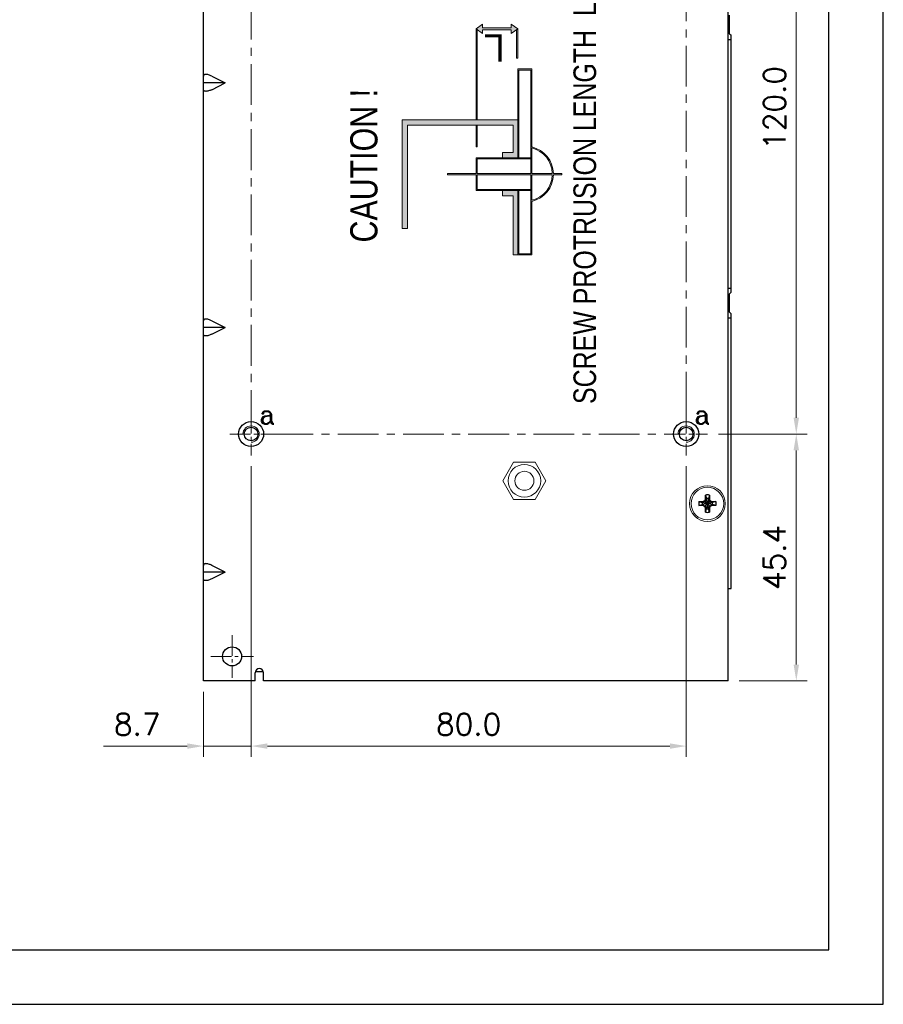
# Model space of a CAD drawing. Header units: inches. Extents: x 0 to 5108, y 0 to 2887.
# Tile 8 of 8: x 261 to 420, y 0 to 181. Entities that reach past the tile are written whole.
import ezdxf

# ---------------------------------------------------------------- set-up
doc = ezdxf.new("R2010")
doc.units = ezdxf.units.IN
doc.header["$MEASUREMENT"] = 0
doc.linetypes.add('CENTER', pattern=[0.6, 0.375, -0.075, 0.075, -0.075])
doc.linetypes.add('CENTER2', pattern=[28.574999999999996, 19.05, -3.174999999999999, 3.174999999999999, -3.174999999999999])
for name, color, linetype, lineweight in [('Center', 1, 'CENTER2', 9), ('Dimension', 2, 'Continuous', 9), ('Line', 3, 'Continuous', 25)]:
    doc.layers.add(name, color=color, linetype=linetype, lineweight=lineweight)
doc.styles.add('arial', font='arial.ttf', dxfattribs={"height": 5})
doc.styles.add('ROMANC', font='romanc')
doc.styles.add('ROMANS', font='romans')
doc.dimstyles.new('yutana', dxfattribs={"dimscale": 2, "dimtxt": 2, "dimasz": 1.5, "dimexe": 1, "dimexo": 1, "dimgap": 1, "dimtad": 1, "dimdec": 1, "dimzin": 0, "dimdsep": 46, "dimtxsty": 'ROMANS', "dimcen": 0, "dimadec": 0, "dimazin": 0, "dimtp": 0.01, "dimtm": 0.01, "dimtfac": 1, "dimtdec": 1, "dimtmove": 0, "dimatfit": 3, "dimfxl": 1, "dimtolj": 1, "dimtzin": 0, "dimlwd": 0, "dimlwe": 0, "dimarcsym": 0})

# ---------------------------------------------------------------- blocks, each defined once
blk = doc.blocks.new('*D21')
at = {"layer": 'Defpoints', "color": 0}
for p in [(387.6824804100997, 104.8999999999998), (404, 104.8999999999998), (391.5, 59.5000000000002)]:
    blk.add_point(p, dxfattribs=at)
at = {"layer": 'Dimension', "color": 0, "lineweight": 0}
for p, q in [((389.6824804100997, 104.8999999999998), (406, 104.8999999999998)), ((404, 62.50000000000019), (404, 101.8999999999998)), ((393.5, 59.5000000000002), (406, 59.50000000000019))]:
    blk.add_line(p, q, dxfattribs=at)
at = {"layer": 'Dimension', "color": 0}
for points in [[(403.5, 101.8999999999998), (404.4999999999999, 101.8999999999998), (404, 104.8999999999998)], [(403.5, 62.50000000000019), (404.4999999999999, 62.50000000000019), (404, 59.50000000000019)]]:
    blk.add_solid(points, dxfattribs=at)
at = {"layer": 'Dimension', "color": 0, "insert": (400, 82.20000000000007), "char_height": 4, "attachment_point": 5, "rotation": 90, "style": 'ROMANS'}
blk.add_mtext('\\A1;45.4', dxfattribs=at)
blk = doc.blocks.new('*D22')
at = {"layer": 'Defpoints', "color": 0}
for p in [(387.6824804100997, 224.9000000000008), (404, 224.9000000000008), (387.6824804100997, 104.8999999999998)]:
    blk.add_point(p, dxfattribs=at)
at = {"layer": 'Dimension', "color": 0, "lineweight": 0}
for p, q in [((389.6824804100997, 224.9000000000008), (406, 224.9000000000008)), ((403.9999999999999, 107.8999999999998), (404, 221.9000000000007)), ((389.6824804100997, 104.8999999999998), (405.9999999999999, 104.8999999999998))]:
    blk.add_line(p, q, dxfattribs=at)
at = {"layer": 'Dimension', "color": 0}
for points in [[(403.5, 221.9000000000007), (404.4999999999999, 221.9000000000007), (404, 224.9000000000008)], [(403.4999999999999, 107.8999999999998), (404.4999999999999, 107.8999999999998), (403.9999999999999, 104.8999999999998)]]:
    blk.add_solid(points, dxfattribs=at)
at = {"layer": 'Dimension', "color": 0, "insert": (400, 164.9000000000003), "char_height": 4, "attachment_point": 5, "rotation": 90, "style": 'ROMANS'}
blk.add_mtext('\\A1;120.0', dxfattribs=at)
blk = doc.blocks.new('*D25')
at = {"color": 0, "lineweight": 0}
for p, q in [((303.7499999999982, 98.96751958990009), (303.7499999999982, 45.5000000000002)), ((295, 57.5000000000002), (295, 45.5000000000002)), ((292, 47.5000000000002), (276.6190476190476, 47.5000000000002)), ((303.7499999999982, 47.5000000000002), (295, 47.5000000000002)), ((306.7499999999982, 47.5000000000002), (309.7499999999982, 47.5000000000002))]:
    blk.add_line(p, q, dxfattribs=at)
at = {"color": 0}
for points in [[(292, 48.0000000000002), (292, 47.00000000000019), (295, 47.5000000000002)], [(306.7499999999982, 48.0000000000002), (306.7499999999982, 47.00000000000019), (303.7499999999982, 47.5000000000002)]]:
    blk.add_solid(points, dxfattribs=at)
at = {"layer": 'Defpoints', "color": 0}
for p in [(303.7499999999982, 100.9675195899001), (295, 59.5000000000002), (295, 47.5000000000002)]:
    blk.add_point(p, dxfattribs=at)
at = {"color": 0, "insert": (282.8095238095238, 51.50000000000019), "char_height": 4, "attachment_point": 5, "style": 'ROMANS'}
blk.add_mtext('\\A1;8.7', dxfattribs=at)
blk = doc.blocks.new('*D26')
at = {"color": 0, "lineweight": 0}
for p, q in [((303.7499999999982, 98.96751958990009), (303.7499999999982, 45.5000000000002)), ((383.7499999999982, 98.96751958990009), (383.7499999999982, 45.5000000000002)), ((306.7499999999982, 47.5000000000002), (380.7499999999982, 47.5000000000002))]:
    blk.add_line(p, q, dxfattribs=at)
at = {"color": 0}
for points in [[(306.7499999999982, 48.0000000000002), (306.7499999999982, 47.00000000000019), (303.7499999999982, 47.5000000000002)], [(380.7499999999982, 48.0000000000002), (380.7499999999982, 47.00000000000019), (383.7499999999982, 47.5000000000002)]]:
    blk.add_solid(points, dxfattribs=at)
at = {"layer": 'Defpoints', "color": 0}
for p in [(303.7499999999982, 100.9675195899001), (383.7499999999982, 100.9675195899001), (383.7499999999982, 47.5000000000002)]:
    blk.add_point(p, dxfattribs=at)
at = {"color": 0, "insert": (343.7499999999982, 51.50000000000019), "char_height": 4, "attachment_point": 5, "style": 'ROMANS'}
blk.add_mtext('\\A1;80.0', dxfattribs=at)

msp = doc.modelspace()

# ---------------------------------------------------------------- hatches: boundary and pattern name
at = {"layer": 'Dimension'}
for points in [[(345.1397028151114, 179.4305078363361), (346.324039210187, 178.5669448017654), (346.3240392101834, 179.2305078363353), (351.5852844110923, 179.230507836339), (351.5852844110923, 178.5669448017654), (352.7696208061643, 179.4305078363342), (351.5852844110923, 180.2940708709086), (351.5852844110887, 179.630507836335), (346.3240392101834, 179.6305078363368), (346.324039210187, 180.2940708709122)], [(345.1397028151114, 179.4305078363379), (345.1397028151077, 162.7072508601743), (345.3397028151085, 162.7072508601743), (345.3397028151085, 179.2846771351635)], [(352.5696208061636, 179.2846771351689), (352.5696208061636, 174.0557675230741), (352.7696208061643, 174.0557675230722), (352.7696208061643, 179.4305078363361)], [(331.5096208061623, 162.7072508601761), (331.5096208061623, 142.7072508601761), (332.5096208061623, 142.7072508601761), (332.5096208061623, 161.7072508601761), (351.969620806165, 161.7072508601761), (351.969620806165, 156.7072508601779), (349.969620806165, 156.7072508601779), (349.9696208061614, 155.7072508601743), (352.7696208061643, 155.7072508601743), (352.7696208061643, 162.7072508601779), (345.3397028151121, 162.7072508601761)], [(345.1397028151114, 161.7072508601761), (345.1397028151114, 157.7072508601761), (345.3397028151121, 157.7072508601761), (345.3397028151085, 161.7072508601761)], [(349.969620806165, 149.7072508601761), (349.969620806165, 148.7072508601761), (351.969620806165, 148.7072508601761), (351.969620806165, 137.8482531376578), (352.7696208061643, 137.8482531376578), (352.7696208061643, 149.7072508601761)]]:
    msp.add_hatch(color=7, dxfattribs=at).paths.add_polyline_path(points)
h = msp.add_hatch(color=7, dxfattribs=at)
h.paths.add_polyline_path([(345.3397028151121, 152.8572508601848), (345.3397028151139, 155.5072508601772), (355.169620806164, 155.5072508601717), (355.1696208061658, 155.7072508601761), (349.969620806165, 155.7072508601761), (345.1397028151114, 155.7072508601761), (345.1397028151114, 152.8572508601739), (339.8821132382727, 152.8572508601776), (339.8821132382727, 152.5572508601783), (345.1397028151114, 152.5572508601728), (345.1397028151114, 149.7072508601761), (349.969620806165, 149.7072508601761), (355.1696208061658, 149.7072508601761), (355.1696208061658, 149.9072508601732), (345.3397028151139, 149.9072508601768), (345.3397028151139, 152.5572508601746), (355.1696208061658, 152.5572508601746), (355.1696208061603, 138.0482531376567), (352.969620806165, 138.0482531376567), (352.969620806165, 149.7072508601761), (352.7696208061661, 149.7072508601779), (352.7696208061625, 137.8482531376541), (355.3696208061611, 137.8482531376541), (355.3696208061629, 147.6880338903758, 0.339569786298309), (359.337394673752, 152.5572508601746), (360.8794151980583, 152.5572508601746), (360.8794151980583, 152.8572508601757), (359.3373792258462, 152.8572508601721, 0.3395410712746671), (355.3696208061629, 157.7259368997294), (355.3696208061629, 172.0557675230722), (352.7696208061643, 172.0557675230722), (352.7696208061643, 162.7072508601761), (352.7696208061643, 155.7072508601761), (352.9696208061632, 155.7072508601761), (352.969620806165, 162.7072508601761), (352.969620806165, 171.8557675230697), (355.169620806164, 171.8557675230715), (355.1696208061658, 152.8572508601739)])
h.paths.add_polyline_path([(355.3696208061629, 152.8572508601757), (355.3696208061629, 157.5201814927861, -0.3365512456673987), (359.1372908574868, 152.8572508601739)], flags=17)
h.paths.add_polyline_path([(355.3696208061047, 152.5572508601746), (359.1373069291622, 152.5572508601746, -0.3365810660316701), (355.3696208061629, 147.8937892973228)], flags=17)

# ---------------------------------------------------------------- linework, layer by layer
at = {"ltscale": 5}
for points in [[(0, 0), (420, 0), (420, 297), (0, 297)], [(10, 10), (410, 10), (410, 287), (10, 287)]]:
    msp.add_lwpolyline(points, close=True, dxfattribs=at)
at = {"layer": 'Center', "color": 7, "linetype": 'CENTER', "ltscale": 20}
for p, q in [((303.7499999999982, 220.967519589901), (303.7499999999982, 108.8324804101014)), ((383.7499999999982, 108.8324804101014), (383.7499999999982, 220.967519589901)), ((307.6824804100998, 104.8999999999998), (379.8175195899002, 104.8999999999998))]:
    msp.add_line(p, q, dxfattribs=at)
at = {"layer": 'Center', "color": 7, "linetype": 'CENTER2', "ltscale": 0.2}
for p, q in [((303.7499999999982, 108.8324804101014), (303.7499999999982, 100.9675195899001)), ((383.7499999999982, 108.8324804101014), (383.7499999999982, 100.9675195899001)), ((299.8175195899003, 104.8999999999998), (307.6824804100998, 104.8999999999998)), ((379.8175195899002, 104.8999999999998), (387.6824804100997, 104.8999999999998)), ((300.2499999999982, 67.93248041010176), (300.2499999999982, 60.06751958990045)), ((296.3175195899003, 64.00000000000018), (304.1824804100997, 64.00000000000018))]:
    msp.add_line(p, q, dxfattribs=at)
at = {"layer": 'Dimension', "color": 7}
for p, q in [((345.1397028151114, 179.4305078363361), (346.3240392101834, 180.2940708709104)), ((345.1397028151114, 179.4305078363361), (346.3240392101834, 178.5669448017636)), ((345.1397028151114, 162.7072508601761), (345.1397028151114, 179.4305078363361)), ((346.3240392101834, 179.6305078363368), (346.3240392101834, 180.2940708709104)), ((346.3240392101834, 179.6305078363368), (351.5852844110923, 179.6305078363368)), ((352.7696208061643, 179.4305078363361), (351.5852844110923, 180.2940708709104)), ((351.5852844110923, 179.6305078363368), (351.5852844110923, 180.2940708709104)), ((352.7696208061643, 179.4305078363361), (351.5852844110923, 178.5669448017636)), ((352.7696208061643, 174.0557675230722), (352.7696208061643, 179.4305078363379)), ((345.3397028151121, 162.7072508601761), (345.3397028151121, 179.2846771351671)), ((346.3240392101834, 179.2305078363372), (351.5852844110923, 179.2305078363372)), ((346.3240392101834, 178.5669448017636), (346.3240392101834, 179.2305078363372)), ((351.5852844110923, 178.5669448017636), (351.5852844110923, 179.2305078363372)), ((352.5696208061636, 174.0557675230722), (352.5696208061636, 179.2846771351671)), ((352.7696208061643, 174.0557675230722), (352.5696208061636, 174.0557675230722)), ((355.3696208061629, 172.0557675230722), (352.7696208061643, 172.0557675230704)), ((352.7696208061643, 162.7072508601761), (352.7696208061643, 172.0557675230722)), ((355.1696208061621, 171.8557675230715), (352.969620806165, 171.8557675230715)), ((352.969620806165, 162.7072508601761), (352.969620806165, 171.8557675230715)), ((355.1696208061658, 152.8572508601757), (355.1696208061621, 171.8557675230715)), ((355.3696208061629, 157.7259368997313), (355.3696208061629, 172.0557675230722)), ((345.3397028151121, 162.7072508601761), (331.5096208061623, 162.7072508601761)), ((331.5096208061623, 162.7072508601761), (331.5096208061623, 142.7072508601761)), ((332.5096208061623, 161.7072508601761), (332.5096208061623, 142.7072508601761)), ((351.969620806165, 161.7072508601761), (332.5096208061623, 161.7072508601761)), ((345.1397028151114, 157.7072508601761), (345.1397028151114, 161.7072508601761)), ((352.7696208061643, 162.7072508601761), (345.3397028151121, 162.7072508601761)), ((345.3397028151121, 157.7072508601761), (345.3397028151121, 161.7072508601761)), ((351.969620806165, 156.7072508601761), (351.969620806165, 161.7072508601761)), ((352.7696208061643, 155.7072508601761), (352.7696208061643, 162.7072508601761)), ((352.969620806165, 155.7072508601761), (352.969620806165, 162.7072508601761)), ((345.3397028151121, 157.7072508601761), (345.1397028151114, 157.7072508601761)), ((351.969620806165, 156.7072508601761), (349.969620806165, 156.7072508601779)), ((349.969620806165, 155.7072508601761), (349.969620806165, 156.7072508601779)), ((355.3696208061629, 152.8572508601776), (355.3696208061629, 157.5201814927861)), ((349.969620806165, 155.7072508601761), (345.1397028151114, 155.7072508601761)), ((345.1397028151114, 152.8572508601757), (345.1397028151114, 155.7072508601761)), ((355.1696208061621, 155.5072508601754), (345.3397028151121, 155.5072508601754)), ((345.3397028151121, 152.8572508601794), (345.3397028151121, 155.5072508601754)), ((349.969620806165, 155.7072508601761), (355.1696208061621, 155.7072508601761)), ((352.969620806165, 155.7072508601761), (352.969620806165, 155.7072508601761)), ((345.1397028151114, 152.8572508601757), (339.8821132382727, 152.8572508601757)), ((339.8821132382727, 152.5572508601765), (339.8821132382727, 152.8572508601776)), ((345.1397028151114, 152.5572508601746), (339.8821132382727, 152.5572508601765)), ((345.1397028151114, 149.7072508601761), (345.1397028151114, 152.5572508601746)), ((355.1696208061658, 152.8572508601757), (345.3397028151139, 152.857250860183)), ((345.3397028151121, 149.9072508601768), (345.3397028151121, 152.5572508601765)), ((355.1696208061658, 152.5572508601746), (345.3397028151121, 152.5572508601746)), ((355.1696208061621, 138.0482531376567), (355.1696208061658, 152.5572508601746)), ((359.1372908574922, 152.8572508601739), (355.3696208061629, 152.8572508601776)), ((355.3696208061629, 147.8937892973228), (355.3696208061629, 152.5572508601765)), ((359.1373069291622, 152.5572508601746), (355.3696208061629, 152.5572508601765)), ((360.8794151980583, 152.8572508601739), (359.3373792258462, 152.8572508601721)), ((360.8794151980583, 152.5572508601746), (359.337394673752, 152.5572508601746)), ((360.8794151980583, 152.5572508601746), (360.8794151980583, 152.8572508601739)), ((349.969620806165, 149.7072508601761), (345.1397028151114, 149.7072508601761)), ((355.1696208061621, 149.907250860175), (345.3397028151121, 149.907250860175)), ((349.969620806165, 148.7072508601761), (349.969620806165, 149.7072508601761)), ((349.969620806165, 149.7072508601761), (355.1696208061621, 149.7072508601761)), ((351.969620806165, 148.7072508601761), (349.969620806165, 148.7072508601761)), ((351.969620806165, 148.7072508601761), (351.969620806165, 137.848253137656)), ((352.7696208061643, 149.7072508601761), (352.7696208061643, 137.848253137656)), ((352.969620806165, 149.7072508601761), (352.969620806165, 138.0482531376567)), ((355.3696208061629, 137.848253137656), (355.3696208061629, 147.6880338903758)), ((331.5096208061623, 142.7072508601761), (332.5096208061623, 142.7072508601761)), ((351.969620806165, 137.848253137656), (352.7696208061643, 137.848253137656)), ((352.7696208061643, 137.848253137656), (355.3696208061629, 137.848253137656)), ((352.969620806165, 138.0482531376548), (355.1696208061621, 138.0482531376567)), ((350.0371217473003, 96.30000000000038), (352.0181029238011, 99.73116004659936)), ((352.0181029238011, 99.73116004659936), (355.9800652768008, 99.73116004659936)), ((355.9800652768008, 99.73116004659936), (357.9610464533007, 96.30000000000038)), ((352.0181029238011, 92.86883995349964), (350.0371217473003, 96.30000000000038)), ((357.9610464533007, 96.30000000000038), (355.9800652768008, 92.86883995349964)), ((355.9800652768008, 92.86883995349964), (352.0181029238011, 92.86883995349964))]:
    msp.add_line(p, q, dxfattribs=at)
for centre, radius in [((354, 96.30000000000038), 3), ((354, 96.30000000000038), 1.75), ((387.6500000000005, 92.09999999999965), 3.300060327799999), ((387.6500000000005, 92.09999999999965), 3)]:
    msp.add_circle(centre, radius, dxfattribs=at)
for radius, start, end in [(5.157543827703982, 1.669553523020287, 76.68739327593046), (4.957543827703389, 1.736927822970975, 76.13982318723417), (4.95754382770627, 283.8601768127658, 358.2692111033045), (5.157543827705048, 283.3126067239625, 358.3363471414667)]:
    msp.add_arc((354.1820248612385, 152.7069853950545), radius, start, end, dxfattribs=at)
at = {"layer": 'Dimension', "color": 7, "linetype": 'Continuous'}
for centre in [(303.7500000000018, 104.8999999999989), (383.75, 104.8999999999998)]:
    msp.add_arc(centre, 1.5, 270, 180, dxfattribs=at)
at = {"layer": 'Line', "color": 7}
for p, q in [((295, 81.50000000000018), (295, 237.4999999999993)), ((391.5, 59.5000000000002), (391.5, 235.4999999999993)), ((391.7000000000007, 178.5513700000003), (391.7000000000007, 181.9513699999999)), ((391.7000000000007, 178.5513700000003), (392, 178.2513700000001)), ((392, 131.0013700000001), (392, 178.2513700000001)), ((391.5, 177.4998981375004), (392, 177.4998981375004)), ((296.5, 170.7500000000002), (299, 169.5000000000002)), ((299, 169.5000000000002), (295, 169.5000000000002)), ((296.5, 168.2500000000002), (299, 169.5000000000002)), ((391.5, 131.7498981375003), (392, 131.7498981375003)), ((392, 131.0013700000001), (391.7000000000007, 130.7013699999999)), ((391.7000000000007, 127.3013700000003), (391.7000000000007, 130.7013699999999)), ((391.7000000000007, 127.3013700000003), (392, 127.0013700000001)), ((392, 76.50000000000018), (392, 127.0013700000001)), ((296.5, 125.7500000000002), (299, 124.5000000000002)), ((391.5, 126.2498981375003), (392, 126.2498981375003)), ((299, 124.5000000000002), (295, 124.5000000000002)), ((296.5, 123.2500000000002), (299, 124.5000000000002)), ((386.0933690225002, 92.47000000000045), (386.8333690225, 92.47000000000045)), ((386.0933690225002, 92.47000000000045), (386.7181872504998, 92.28500000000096)), ((387.2051905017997, 92.54480949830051), (386.7551872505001, 92.28500000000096)), ((386.8333690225, 92.47000000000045), (386.7551872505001, 92.28500000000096)), ((386.8333690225, 92.47000000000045), (387.1858989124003, 92.67353322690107)), ((387.1858989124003, 92.67353322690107), (387.2799999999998, 92.91663097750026)), ((387.1858989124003, 92.67353322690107), (387.2051905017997, 92.54480949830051)), ((387.4650000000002, 92.99481274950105), (387.2051905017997, 92.54480949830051)), ((388.0948094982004, 92.54480949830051), (387.2051905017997, 91.65519050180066)), ((388.0948094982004, 91.65519050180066), (387.2051905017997, 92.54480949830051)), ((387.2799999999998, 92.91663097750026), (387.2799999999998, 93.65663097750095)), ((387.2799999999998, 93.65663097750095), (387.4650000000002, 93.03181274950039)), ((387.2799999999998, 92.91663097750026), (387.4650000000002, 92.99481274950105)), ((387.8350000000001, 91.16818725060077), (387.4650000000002, 93.03181274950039)), ((387.4650000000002, 93.03181274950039), (387.4650000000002, 92.99481274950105)), ((387.8350000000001, 93.03181274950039), (387.4650000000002, 91.16818725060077)), ((387.8350000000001, 91.20518725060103), (387.4650000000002, 92.99481274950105)), ((387.8350000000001, 92.99481274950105), (387.4650000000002, 91.20518725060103)), ((388.0199999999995, 93.65663097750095), (387.8350000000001, 93.03181274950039)), ((387.8350000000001, 92.99481274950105), (387.8350000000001, 93.03181274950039)), ((388.0199999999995, 92.91663097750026), (387.8350000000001, 92.99481274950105)), ((388.0948094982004, 92.54480949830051), (387.8350000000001, 92.99481274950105)), ((388.0199999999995, 93.65663097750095), (388.0199999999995, 92.91663097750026)), ((388.0199999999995, 92.91663097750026), (388.1141010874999, 92.67353322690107)), ((388.1141010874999, 92.67353322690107), (388.0948094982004, 92.54480949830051)), ((388.5448127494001, 92.28500000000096), (388.0948094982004, 92.54480949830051)), ((388.1141010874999, 92.67353322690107), (388.4666309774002, 92.47000000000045)), ((388.4666309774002, 92.47000000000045), (389.2066309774, 92.47000000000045)), ((388.4666309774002, 92.47000000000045), (388.5448127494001, 92.28500000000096)), ((389.2066309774, 92.47000000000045), (388.5818127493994, 92.28500000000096)), ((386.0933690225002, 91.73000000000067), (386.7181872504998, 91.91500000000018)), ((386.8333690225, 91.73000000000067), (386.0933690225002, 91.73000000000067)), ((388.5818127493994, 92.28500000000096), (386.7181872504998, 91.91500000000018)), ((386.7551872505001, 92.28500000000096), (386.7181872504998, 92.28500000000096)), ((388.5818127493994, 91.91500000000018), (386.7181872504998, 92.28500000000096)), ((386.7181872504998, 91.91500000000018), (386.7551872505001, 91.91500000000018)), ((388.5448127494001, 92.28500000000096), (386.7551872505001, 91.91500000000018)), ((388.5448127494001, 91.91500000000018), (386.7551872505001, 92.28500000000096)), ((386.7551872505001, 91.91500000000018), (387.2051905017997, 91.65519050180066)), ((386.8333690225, 91.73000000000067), (386.7551872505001, 91.91500000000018)), ((387.1858989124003, 91.52646677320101), (386.8333690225, 91.73000000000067)), ((387.1858989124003, 91.52646677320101), (387.2051905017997, 91.65519050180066)), ((387.2799999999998, 91.28336902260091), (387.1858989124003, 91.52646677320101)), ((387.2051905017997, 91.65519050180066), (387.4650000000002, 91.20518725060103)), ((387.2799999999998, 90.54336902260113), (387.2799999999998, 91.28336902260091)), ((387.2799999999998, 91.28336902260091), (387.4650000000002, 91.20518725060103)), ((387.2799999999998, 90.54336902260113), (387.4650000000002, 91.16818725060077)), ((387.4650000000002, 91.20518725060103), (387.4650000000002, 91.16818725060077)), ((387.8350000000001, 91.20518725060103), (388.0948094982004, 91.65519050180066)), ((388.0199999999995, 91.28336902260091), (387.8350000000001, 91.20518725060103)), ((387.8350000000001, 91.16818725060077), (387.8350000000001, 91.20518725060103)), ((388.0199999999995, 90.54336902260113), (387.8350000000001, 91.16818725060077)), ((388.1141010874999, 91.52646677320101), (388.0199999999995, 91.28336902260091)), ((388.0199999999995, 91.28336902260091), (388.0199999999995, 90.54336902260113)), ((388.0948094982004, 91.65519050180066), (388.5448127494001, 91.91500000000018)), ((388.1141010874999, 91.52646677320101), (388.0948094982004, 91.65519050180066)), ((388.4666309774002, 91.73000000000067), (388.1141010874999, 91.52646677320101)), ((388.4666309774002, 91.73000000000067), (388.5448127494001, 91.91500000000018)), ((389.2066309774, 91.73000000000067), (388.4666309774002, 91.73000000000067)), ((388.5818127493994, 92.28500000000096), (388.5448127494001, 92.28500000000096)), ((388.5448127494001, 91.91500000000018), (388.5818127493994, 91.91500000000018)), ((389.2066309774, 91.73000000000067), (388.5818127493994, 91.91500000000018)), ((295, 77.5000000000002), (295, 81.50000000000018)), ((299, 79.5000000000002), (296.4999756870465, 80.75001215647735)), ((299, 79.5000000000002), (295, 79.5000000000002)), ((299, 79.5000000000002), (296.5, 78.2500000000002)), ((295, 59.5000000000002), (295, 77.5000000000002)), ((391.5, 76.50000000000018), (392, 76.50000000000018)), ((304.5, 59.5000000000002), (304.5, 61.0000000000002)), ((304.5397824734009, 61.20000000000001), (305.9602175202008, 61.20000000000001)), ((306, 59.5000000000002), (306, 60.99999988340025)), ((304.5, 59.5000000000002), (295, 59.5000000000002)), ((391.5, 59.5000000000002), (306, 59.5000000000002))]:
    msp.add_line(p, q, dxfattribs=at)
for centre, radius in [((303.75, 104.8999999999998), 2.300009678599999), ((383.75, 104.8999999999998), 2.300009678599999), ((300.25, 64.00000000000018), 1.75)]:
    msp.add_circle(centre, radius, dxfattribs=at)
at = {"layer": 'Line', "color": 7, "linetype": 'Continuous'}
for centre in [(303.7500000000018, 104.8999999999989), (383.75, 104.8999999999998)]:
    msp.add_circle(centre, 1.25, dxfattribs=at)
at = {"layer": 'Line', "color": 7}
for centre, radius, start, end in [((387.6500000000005, 92.09999999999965), 1.6, 166.6293243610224, 193.3706756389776), ((387.6500000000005, 92.09999999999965), 1.6, 76.6293243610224, 103.3706756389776), ((387.6500000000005, 92.09999999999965), 0.95, 78.77064894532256, 101.2293510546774), ((387.6500000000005, 92.09999999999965), 1.6, 346.6293243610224, 13.3706756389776), ((387.6500000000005, 92.09999999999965), 0.95, 168.7706489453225, 191.2293510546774), ((387.6500000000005, 92.09999999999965), 0.95, 258.7706489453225, 281.2293510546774), ((387.6500000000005, 92.09999999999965), 0.95, 348.7706489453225, 11.22935105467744), ((387.6500000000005, 92.09999999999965), 1.6, 256.6293243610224, 283.3706756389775), ((305.25, 61.0000000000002), 0.75, 0, 180)]:
    msp.add_arc(centre, radius, start, end, dxfattribs=at)
for points, knots in [([(296.5, 170.7500000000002), (296.4088580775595, 170.7955709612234), (296.2262676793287, 170.8787682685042), (295.951239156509, 170.9774546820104), (295.6891631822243, 171.0423012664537), (295.453794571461, 171.0675998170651), (295.257761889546, 171.0505911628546), (295.1073256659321, 170.9892826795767), (295.0152438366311, 170.880651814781), (295, 170.7929125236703), (295, 170.7500000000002)], [0, 0, 0, 0, 0.3056993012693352, 0.6012638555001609, 0.8754135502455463, 1.113888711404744, 1.308276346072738, 1.460986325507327, 1.588590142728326, 1.717327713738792, 1.717327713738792, 1.717327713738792, 1.717327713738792]), ([(296.5, 168.2500000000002), (296.4088580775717, 168.2044290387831), (296.2262676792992, 168.1212317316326), (295.9512391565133, 168.0225453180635), (295.6891631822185, 167.9576987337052), (295.4537945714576, 167.9324001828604), (295.2577618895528, 167.949408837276), (295.1073256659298, 168.0107173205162), (295.0152438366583, 168.1193481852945), (295, 168.2070874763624), (295, 168.2500000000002)], [0, 0, 0, 0, 0.3056993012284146, 0.6012638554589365, 0.8754135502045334, 1.113888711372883, 1.308276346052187, 1.460986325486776, 1.588590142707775, 1.717327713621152, 1.717327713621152, 1.717327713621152, 1.717327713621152]), ([(296.5, 125.7500000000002), (296.4088580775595, 125.7955709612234), (296.2262676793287, 125.8787682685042), (295.951239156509, 125.9774546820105), (295.6891631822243, 126.0423012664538), (295.453794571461, 126.067599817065), (295.257761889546, 126.0505911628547), (295.1073256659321, 125.9892826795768), (295.0152438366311, 125.880651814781), (295, 125.7929125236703), (295, 125.7500000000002)], [0, 0, 0, 0, 0.3056993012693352, 0.6012638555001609, 0.8754135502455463, 1.113888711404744, 1.308276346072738, 1.460986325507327, 1.588590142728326, 1.717327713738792, 1.717327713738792, 1.717327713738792, 1.717327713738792]), ([(296.5, 123.2500000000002), (296.4088580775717, 123.2044290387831), (296.2262676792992, 123.1212317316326), (295.9512391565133, 123.0225453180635), (295.6891631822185, 122.9576987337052), (295.4537945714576, 122.9324001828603), (295.2577618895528, 122.9494088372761), (295.1073256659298, 123.0107173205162), (295.0152438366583, 123.1193481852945), (295, 123.2070874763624), (295, 123.2500000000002)], [0, 0, 0, 0, 0.3056993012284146, 0.6012638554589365, 0.8754135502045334, 1.113888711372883, 1.308276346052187, 1.460986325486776, 1.588590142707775, 1.717327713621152, 1.717327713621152, 1.717327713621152, 1.717327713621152]), ([(296.5, 80.7500000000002), (296.408858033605, 80.79557098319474), (296.2262675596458, 80.87876832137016), (295.9512389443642, 80.97745474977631), (295.6891629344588, 81.04230131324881), (295.4537943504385, 81.06759982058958), (295.2577617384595, 81.05059112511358), (295.107325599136, 80.98928262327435), (295.0152438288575, 80.88065178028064), (295, 80.7929125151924), (295, 80.7500000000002)], [0, 0, 0, 0, 0.3056994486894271, 0.6012640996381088, 0.8754138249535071, 1.113888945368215, 1.308276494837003, 1.46098639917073, 1.588590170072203, 1.717327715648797, 1.717327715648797, 1.717327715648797, 1.717327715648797]), ([(296.5, 78.2500000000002), (296.4088580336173, 78.20442901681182), (296.2262675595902, 78.12123167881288), (295.9512389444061, 78.02254525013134), (295.6891629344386, 77.95769868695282), (295.4537943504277, 77.93240017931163), (295.2577617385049, 77.94940887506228), (295.1073255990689, 78.01071737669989), (295.0152438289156, 78.11934821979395), (295, 78.20708748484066), (295, 78.2500000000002)], [0, 0, 0, 0, 0.3056994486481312, 0.6012640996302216, 0.8754138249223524, 1.113888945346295, 1.308276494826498, 1.460986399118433, 1.588590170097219, 1.717327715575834, 1.717327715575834, 1.717327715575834, 1.717327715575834])]:
    msp.add_open_spline(points, degree=3, knots=knots, dxfattribs=at)

# ---------------------------------------------------------------- texts
at = {"layer": 'Dimension', "color": 7, "linetype": 'Continuous', "style": 'arial', "width": 0.8}
msp.add_text('SCREW PROTRUSION LENGTH  L', height=4.1665, rotation=90, dxfattribs=at).set_placement((367.191586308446, 110.4250228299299))
at = {"layer": 'Dimension', "color": 7, "style": 'arial', "width": 0.8}
for p in [(326.9864191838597, 140.1385667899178), (326.9864191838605, 140.1385667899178)]:
    msp.add_text('CAUTION !', height=5, rotation=90, dxfattribs=at).set_placement(p)
at = {"layer": 'Dimension', "color": 7, "style": 'ROMANC'}
for p in [(305.2185520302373, 106.7709272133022), (385.2185520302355, 106.7709272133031)]:
    msp.add_text('a', height=3.5, dxfattribs=at).set_placement(p)
at = {"layer": 'Dimension', "color": 7, "insert": (350.4239112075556, 173.4012665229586), "char_height": 5, "width": 97.98400000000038, "attachment_point": 1, "rotation": 180}
msp.add_mtext('{\\fArial|b0|i0|c0|p34;L}', dxfattribs=at)

# ---------------------------------------------------------------- dimensions: what is measured, and where the dimension line sits
for base, p2, picture, middle in [((295, 47.5000000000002), (295, 59.5000000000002), '*D25', (282.8095238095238, 51.50000000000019)), ((383.7499999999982, 47.5000000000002), (383.7499999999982, 100.9675195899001), '*D26', (343.7499999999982, 51.50000000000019))]:
    dim = msp.add_linear_dim(base=base, p1=(303.7499999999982, 100.9675195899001), p2=p2, dimstyle='yutana')
    dim.commit()
    dim.dimension.update_dxf_attribs({"geometry": picture, "text_midpoint": middle})
at = {"layer": 'Dimension', "color": 7}
for base, p1, p2, picture, middle in [((404, 224.9000000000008), (387.6824804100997, 104.8999999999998), (387.6824804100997, 224.9000000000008), '*D22', (400, 164.9000000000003)), ((404, 104.8999999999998), (391.5, 59.5000000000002), (387.6824804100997, 104.8999999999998), '*D21', (400, 82.20000000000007))]:
    dim = msp.add_linear_dim(base=base, p1=p1, p2=p2, angle=90, dimstyle='yutana', override={"dimscale": 2, "dimasz": 1.5}, dxfattribs=at)
    dim.commit()
    dim.dimension.update_dxf_attribs({"geometry": picture, "text_midpoint": middle})

doc.saveas('drawing.dxf')
